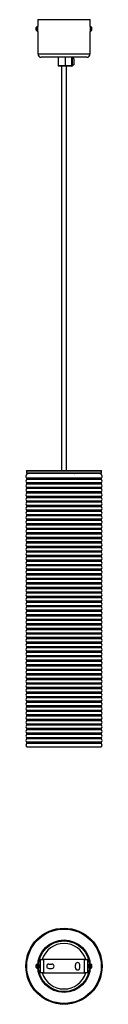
# Model space of a CAD drawing. Header units: millimetres. Extents: x 975 to 1062, y 1124 to 2249.
import ezdxf

# ---------------------------------------------------------------- set-up
doc = ezdxf.new("R2010")
doc.units = ezdxf.units.MM
doc.header["$LTSCALE"] = 10

msp = doc.modelspace()

# ---------------------------------------------------------------- linework, layer by layer
at = {"color": 7, "linetype": 'Continuous', "lineweight": 25}
for p, q in [((986.6, 2237.2), (986.6, 2240.1)), ((988.3, 2241.5), (987.9, 2241.5)), ((987.9, 2235.8), (987.9, 2241.5)), ((988.3, 2249.2), (988.3, 2241.5)), ((988.3, 2249.2), (1018.3, 2249.2)), ((988.3, 2235.8), (988.3, 2241.5)), ((1018.3, 2249.2), (1048.3, 2249.2)), ((1048.3, 2241.5), (1048.3, 2249.2)), ((1048.7, 2241.5), (1048.3, 2241.5)), ((1048.3, 2241.5), (1048.3, 2235.8)), ((1048.7, 2241.5), (1048.7, 2235.8)), ((1049.9, 2240.1), (1049.9, 2237.2)), ((987.9, 2235.8), (988.3, 2235.8)), ((988.3, 2235.8), (988.3, 2210.2)), ((1048.3, 2235.8), (1048.7, 2235.8)), ((1048.3, 2210.2), (1048.3, 2235.8)), ((988.3, 2210.2), (1018.3, 2210.2)), ((1018.3, 2206.2), (992.3, 2206.2)), ((1011.7, 2206.2), (1011.7, 2196.7)), ((1018.3, 2210.2), (1048.3, 2210.2)), ((1044.3, 2206.2), (1018.3, 2206.2)), ((1019.5, 2206.2), (1019.5, 2196.7)), ((1027.2, 2196.7), (1027.2, 2206.2)), ((1027.7, 2206.2), (1027.7, 2196.2)), ((1015.4, 2196.2), (1015.4, 1733.9)), ((1027.6, 2196.2), (1019.4, 2196.2)), ((1019.5, 2196.7), (1027.2, 2196.7)), ((1021.2, 1733.9), (1021.2, 2196.2)), ((1027.7, 2196.2), (1027.6, 2196.2)), ((1029.7, 2204.9), (1027.7, 2204.9)), ((1027.7, 2197.4), (1029.7, 2197.4)), ((1029.7, 2204.9), (1029.7, 2197.4)), ((975.3, 1733.4), (975.3, 1731.4)), ((1061.3, 1733.4), (975.3, 1733.4)), ((975.8, 1733.9), (1060.8, 1733.9)), ((1061.3, 1731.4), (1061.3, 1733.4)), ((975.3, 1731.4), (1061.3, 1731.4)), ((1011.6, 1723.8), (975.6, 1723.8)), ((1011.6, 1725.2), (975.7, 1725.2)), ((1060.8, 1730.9), (975.8, 1730.9)), ((1012, 1730.5), (977.9, 1730.5)), ((989.5, 1730.9), (989.5, 1730.5)), ((989.5, 1730.5), (989.5, 1730.5)), ((990.5, 1730.5), (989.5, 1730.5)), ((990.5, 1730.9), (990.5, 1730.5)), ((990.5, 1730.5), (990.5, 1730.5)), ((1009.8, 1730.9), (1009.4, 1730.5)), ((1060.9, 1725.2), (1011.6, 1725.2)), ((1061, 1723.8), (1011.6, 1723.8)), ((1058.7, 1730.5), (1012, 1730.5)), ((1027.1, 1730.5), (1026.8, 1730.9)), ((1030.2, 1730.5), (1030.7, 1730.5)), ((1030.2, 1730.5), (1030.2, 1730.5)), ((1030.7, 1730.5), (1030.7, 1730.5)), ((1034.7, 1730.5), (1034.7, 1730.5)), ((1011.6, 1720), (975.6, 1720)), ((1011.6, 1718.6), (975.6, 1718.6)), ((1011.6, 1714.8), (975.6, 1714.8)), ((1011.6, 1713.4), (975.6, 1713.4)), ((1061, 1720), (1011.6, 1720)), ((1061, 1718.6), (1011.6, 1718.6)), ((1061, 1714.8), (1011.6, 1714.8)), ((1061, 1713.4), (1011.6, 1713.4)), ((1011.6, 1709.6), (975.6, 1709.6)), ((1011.6, 1708.2), (975.6, 1708.2)), ((1011.6, 1704.4), (975.6, 1704.4)), ((1011.6, 1703), (975.6, 1703)), ((1011.6, 1699.2), (975.6, 1699.2)), ((1061, 1709.6), (1011.6, 1709.6)), ((1061, 1708.2), (1011.6, 1708.2)), ((1061, 1704.4), (1011.6, 1704.4)), ((1061, 1703), (1011.6, 1703)), ((1061, 1699.2), (1011.6, 1699.2)), ((1011.6, 1697.8), (975.6, 1697.8)), ((1011.6, 1694), (975.6, 1694)), ((1011.6, 1692.6), (975.6, 1692.6)), ((1011.6, 1688.8), (975.6, 1688.8)), ((1061, 1697.8), (1011.6, 1697.8)), ((1061, 1694), (1011.6, 1694)), ((1061, 1692.6), (1011.6, 1692.6)), ((1061, 1688.8), (1011.6, 1688.8)), ((1011.6, 1687.4), (975.6, 1687.4)), ((1011.6, 1683.6), (975.6, 1683.6)), ((1011.6, 1682.2), (975.6, 1682.2)), ((1011.6, 1678.4), (975.6, 1678.4)), ((1011.6, 1677), (975.6, 1677)), ((1061, 1687.4), (1011.6, 1687.4)), ((1061, 1683.6), (1011.6, 1683.6)), ((1061, 1682.2), (1011.6, 1682.2)), ((1061, 1678.4), (1011.6, 1678.4)), ((1061, 1677), (1011.6, 1677)), ((1011.6, 1673.2), (975.6, 1673.2)), ((1011.6, 1671.8), (975.6, 1671.8)), ((1011.6, 1668), (975.6, 1668)), ((1011.6, 1666.6), (975.6, 1666.6)), ((1061, 1673.2), (1011.6, 1673.2)), ((1061, 1671.8), (1011.6, 1671.8)), ((1061, 1668), (1011.6, 1668)), ((1061, 1666.6), (1011.6, 1666.6)), ((1011.6, 1662.8), (975.6, 1662.8)), ((1011.6, 1661.4), (975.6, 1661.4)), ((1011.6, 1657.6), (975.6, 1657.6)), ((1011.6, 1656.2), (975.6, 1656.2)), ((1061, 1662.8), (1011.6, 1662.8)), ((1061, 1661.4), (1011.6, 1661.4)), ((1061, 1657.6), (1011.6, 1657.6)), ((1061, 1656.2), (1011.6, 1656.2)), ((1011.6, 1652.4), (975.6, 1652.4)), ((1011.6, 1651), (975.6, 1651)), ((1011.6, 1647.2), (975.6, 1647.2)), ((1011.6, 1645.8), (975.6, 1645.8)), ((1061, 1652.4), (1011.6, 1652.4)), ((1061, 1651), (1011.6, 1651)), ((1061, 1647.2), (1011.6, 1647.2)), ((1061, 1645.8), (1011.6, 1645.8)), ((1011.6, 1642), (975.6, 1642)), ((1011.6, 1640.6), (975.6, 1640.6)), ((1011.6, 1636.8), (975.6, 1636.8)), ((1011.6, 1635.4), (975.6, 1635.4)), ((1011.6, 1631.6), (975.6, 1631.6)), ((1061, 1642), (1011.6, 1642)), ((1061, 1640.6), (1011.6, 1640.6)), ((1061, 1636.8), (1011.6, 1636.8)), ((1061, 1635.4), (1011.6, 1635.4)), ((1061, 1631.6), (1011.6, 1631.6)), ((1011.6, 1630.2), (975.6, 1630.2)), ((1011.6, 1626.4), (975.6, 1626.4)), ((1011.6, 1625), (975.6, 1625)), ((1011.6, 1621.2), (975.6, 1621.2)), ((1061, 1630.2), (1011.6, 1630.2)), ((1061, 1626.4), (1011.6, 1626.4)), ((1061, 1625), (1011.6, 1625)), ((1061, 1621.2), (1011.6, 1621.2)), ((1011.6, 1619.8), (975.6, 1619.8)), ((1011.6, 1616), (975.6, 1616)), ((1011.6, 1614.6), (975.6, 1614.6)), ((1011.6, 1610.8), (975.6, 1610.8)), ((1011.6, 1609.4), (975.6, 1609.4)), ((1061, 1619.8), (1011.6, 1619.8)), ((1061, 1616), (1011.6, 1616)), ((1061, 1614.6), (1011.6, 1614.6)), ((1061, 1610.8), (1011.6, 1610.8)), ((1061, 1609.4), (1011.6, 1609.4)), ((1011.6, 1605.6), (975.6, 1605.6)), ((1011.6, 1604.2), (975.6, 1604.2)), ((1011.6, 1600.4), (975.6, 1600.4)), ((1011.6, 1599), (975.6, 1599)), ((1061, 1605.6), (1011.6, 1605.6)), ((1061, 1604.2), (1011.6, 1604.2)), ((1061, 1600.4), (1011.6, 1600.4)), ((1061, 1599), (1011.6, 1599)), ((1011.6, 1595.2), (975.6, 1595.2)), ((1011.6, 1593.8), (975.6, 1593.8)), ((1011.6, 1590), (975.6, 1590)), ((1011.6, 1588.6), (975.6, 1588.6)), ((1061, 1595.2), (1011.6, 1595.2)), ((1061, 1593.8), (1011.6, 1593.8)), ((1061, 1590), (1011.6, 1590)), ((1061, 1588.6), (1011.6, 1588.6)), ((1011.6, 1584.8), (975.6, 1584.8)), ((1011.6, 1583.4), (975.6, 1583.4)), ((1011.6, 1579.6), (975.6, 1579.6)), ((1011.6, 1578.2), (975.6, 1578.2)), ((1061, 1584.8), (1011.6, 1584.8)), ((1061, 1583.4), (1011.6, 1583.4)), ((1061, 1579.6), (1011.6, 1579.6)), ((1061, 1578.2), (1011.6, 1578.2)), ((1011.6, 1574.4), (975.6, 1574.4)), ((1011.6, 1573), (975.6, 1573)), ((1011.6, 1569.2), (975.6, 1569.2)), ((1011.6, 1567.8), (975.6, 1567.8)), ((1011.6, 1564), (975.6, 1564)), ((1061, 1574.4), (1011.6, 1574.4)), ((1061, 1573), (1011.6, 1573)), ((1061, 1569.2), (1011.6, 1569.2)), ((1061, 1567.8), (1011.6, 1567.8)), ((1061, 1564), (1011.6, 1564)), ((1011.6, 1562.6), (975.6, 1562.6)), ((1011.6, 1558.8), (975.6, 1558.8)), ((1011.6, 1557.4), (975.6, 1557.4)), ((1011.6, 1553.6), (975.6, 1553.6)), ((1061, 1562.6), (1011.6, 1562.6)), ((1061, 1558.8), (1011.6, 1558.8)), ((1061, 1557.4), (1011.6, 1557.4)), ((1061, 1553.6), (1011.6, 1553.6)), ((1011.6, 1552.2), (975.6, 1552.2)), ((1011.6, 1548.4), (975.6, 1548.4)), ((1011.6, 1547), (975.6, 1547)), ((1011.6, 1543.2), (975.6, 1543.2)), ((1011.6, 1541.8), (975.6, 1541.8)), ((1061, 1552.2), (1011.6, 1552.2)), ((1061, 1548.4), (1011.6, 1548.4)), ((1061, 1547), (1011.6, 1547)), ((1061, 1543.2), (1011.6, 1543.2)), ((1061, 1541.8), (1011.6, 1541.8)), ((1011.6, 1538), (975.6, 1538)), ((1011.6, 1536.6), (975.6, 1536.6)), ((1011.6, 1532.8), (975.6, 1532.8)), ((1011.6, 1531.4), (975.6, 1531.4)), ((1061, 1538), (1011.6, 1538)), ((1061, 1536.6), (1011.6, 1536.6)), ((1061, 1532.8), (1011.6, 1532.8)), ((1061, 1531.4), (1011.6, 1531.4)), ((1011.6, 1527.6), (975.6, 1527.6)), ((1011.6, 1526.2), (975.6, 1526.2)), ((1011.6, 1522.4), (975.6, 1522.4)), ((1011.6, 1521), (975.6, 1521)), ((1061, 1527.6), (1011.6, 1527.6)), ((1061, 1526.2), (1011.6, 1526.2)), ((1061, 1522.4), (1011.6, 1522.4)), ((1061, 1521), (1011.6, 1521)), ((1011.6, 1517.2), (975.6, 1517.2)), ((1011.6, 1515.8), (975.6, 1515.8)), ((1011.6, 1512), (975.6, 1512)), ((1011.6, 1510.6), (975.6, 1510.6)), ((1061, 1517.2), (1011.6, 1517.2)), ((1061, 1515.8), (1011.6, 1515.8)), ((1061, 1512), (1011.6, 1512)), ((1061, 1510.6), (1011.6, 1510.6)), ((1011.6, 1506.8), (975.6, 1506.8)), ((1011.6, 1505.4), (975.6, 1505.4)), ((1011.6, 1501.6), (975.6, 1501.6)), ((1011.6, 1500.2), (975.6, 1500.2)), ((1011.6, 1496.4), (975.6, 1496.4)), ((1061, 1506.8), (1011.6, 1506.8)), ((1061, 1505.4), (1011.6, 1505.4)), ((1061, 1501.6), (1011.6, 1501.6)), ((1061, 1500.2), (1011.6, 1500.2)), ((1061, 1496.4), (1011.6, 1496.4)), ((1011.6, 1495), (975.6, 1495)), ((1011.6, 1491.2), (975.6, 1491.2)), ((1011.6, 1489.8), (975.6, 1489.8)), ((1011.6, 1486), (975.6, 1486)), ((1061, 1495), (1011.6, 1495)), ((1061, 1491.2), (1011.6, 1491.2)), ((1061, 1489.8), (1011.6, 1489.8)), ((1061, 1486), (1011.6, 1486)), ((1011.6, 1484.6), (975.6, 1484.6)), ((1011.6, 1480.8), (975.6, 1480.8)), ((1011.6, 1479.4), (975.6, 1479.4)), ((1011.6, 1475.6), (975.6, 1475.6)), ((1011.6, 1474.2), (975.6, 1474.2)), ((1061, 1484.6), (1011.6, 1484.6)), ((1061, 1480.8), (1011.6, 1480.8)), ((1061, 1479.4), (1011.6, 1479.4)), ((1061, 1475.6), (1011.6, 1475.6)), ((1061, 1474.2), (1011.6, 1474.2)), ((1011.6, 1470.4), (975.6, 1470.4)), ((1011.6, 1469), (975.6, 1469)), ((1011.6, 1465.2), (975.6, 1465.2)), ((1011.6, 1463.8), (975.6, 1463.8)), ((1061, 1470.4), (1011.6, 1470.4)), ((1061, 1469), (1011.6, 1469)), ((1061, 1465.2), (1011.6, 1465.2)), ((1061, 1463.8), (1011.6, 1463.8)), ((1011.6, 1460), (975.6, 1460)), ((1011.6, 1458.6), (975.6, 1458.6)), ((1011.6, 1454.8), (975.6, 1454.8)), ((1011.6, 1453.4), (975.6, 1453.4)), ((1061, 1460), (1011.6, 1460)), ((1061, 1458.6), (1011.6, 1458.6)), ((1061, 1454.8), (1011.6, 1454.8)), ((1061, 1453.4), (1011.6, 1453.4)), ((1011.6, 1449.6), (975.6, 1449.6)), ((1011.6, 1448.2), (975.6, 1448.2)), ((1011.6, 1444.4), (975.6, 1444.4)), ((1011.6, 1443), (975.6, 1443)), ((1061, 1449.6), (1011.6, 1449.6)), ((1061, 1448.2), (1011.6, 1448.2)), ((1061, 1444.4), (1011.6, 1444.4)), ((1061, 1443), (1011.6, 1443)), ((1011.6, 1439.2), (975.6, 1439.2)), ((1011.6, 1437.8), (975.6, 1437.8)), ((1011.6, 1434), (975.6, 1434)), ((1011.6, 1432.6), (975.6, 1432.6)), ((1011.6, 1428.8), (975.6, 1428.8)), ((1061, 1439.2), (1011.6, 1439.2)), ((1061, 1437.8), (1011.6, 1437.8)), ((1061, 1434), (1011.6, 1434)), ((1061, 1432.6), (1011.6, 1432.6)), ((1061, 1428.8), (1011.6, 1428.8)), ((1011.6, 1427.4), (975.6, 1427.4)), ((1011.6, 1423.6), (975.6, 1423.6)), ((1011.6, 1422.2), (975.6, 1422.2)), ((1011.7, 1418), (976.3, 1418)), ((1061, 1427.4), (1011.6, 1427.4)), ((1061, 1423.6), (1011.6, 1423.6)), ((1061, 1422.2), (1011.6, 1422.2)), ((1060.3, 1418), (1011.7, 1418)), ((988.3, 1170.5), (987.9, 1170.5)), ((987.9, 1169.1), (987.9, 1170.5)), ((988.3, 1169.1), (988.3, 1170.5)), ((991, 1175.2), (991, 1160.2)), ((991, 1175.2), (995, 1175.2)), ((995, 1175.2), (995, 1160.2)), ((1041.6, 1175.2), (995, 1175.2)), ((1001, 1170.2), (1004.5, 1170.2)), ((1041.6, 1175.2), (1045.6, 1175.2)), ((1041.6, 1160.2), (1041.6, 1175.2)), ((1045.6, 1160.2), (1045.6, 1175.2)), ((1048.7, 1170.5), (1048.3, 1170.5)), ((1048.3, 1170.5), (1048.3, 1164.8)), ((1048.7, 1170.5), (1048.7, 1164.8)), ((986.6, 1168.4), (986.6, 1169.1)), ((986.6, 1166.3), (986.6, 1168.4)), ((987.9, 1164.8), (987.9, 1169.1)), ((987.9, 1164.8), (988.3, 1164.8)), ((988.3, 1164.8), (988.3, 1169.1)), ((989.5, 1169.2), (989.3, 1168.9)), ((989.3, 1166.4), (989.5, 1166.2)), ((989.6, 1169.2), (989.5, 1169.2)), ((989.5, 1166.4), (989.5, 1169.2)), ((989.5, 1166.2), (989.5, 1166.4)), ((989.5, 1166.2), (989.6, 1166.2)), ((989.8, 1168.9), (989.6, 1169.2)), ((989.6, 1166.4), (989.6, 1169.2)), ((989.6, 1166.2), (989.8, 1166.5)), ((989.6, 1166.2), (989.6, 1166.4)), ((990, 1169.2), (989.8, 1168.9)), ((989.8, 1166.6), (989.8, 1168.9)), ((989.8, 1166.5), (989.8, 1166.6)), ((989.8, 1166.5), (990, 1166.2)), ((990.1, 1169.2), (990, 1169.2)), ((990, 1166.4), (990, 1169.2)), ((990, 1166.2), (990, 1166.4)), ((990, 1166.2), (990.1, 1166.2)), ((990.3, 1168.9), (990.1, 1169.2)), ((990.1, 1166.4), (990.1, 1169.2)), ((990.1, 1166.2), (990.3, 1166.5)), ((990.1, 1166.2), (990.1, 1166.4)), ((990.5, 1169.2), (990.3, 1168.9)), ((990.3, 1166.6), (990.3, 1168.9)), ((990.3, 1166.5), (990.3, 1166.6)), ((990.3, 1166.5), (990.5, 1166.2)), ((990.6, 1169.2), (990.5, 1169.2)), ((990.5, 1166.4), (990.5, 1169.2)), ((990.5, 1166.2), (990.5, 1166.4)), ((990.5, 1166.2), (990.6, 1166.2)), ((990.8, 1168.9), (990.6, 1169.2)), ((990.6, 1166.4), (990.6, 1169.2)), ((990.6, 1166.2), (990.8, 1166.5)), ((990.6, 1166.2), (990.6, 1166.4)), ((991, 1169.2), (990.8, 1168.9)), ((990.8, 1166.6), (990.8, 1168.9)), ((990.8, 1166.5), (990.8, 1166.6)), ((990.8, 1166.5), (991, 1166.2)), ((991, 1169.2), (991, 1169.2)), ((991, 1166.4), (991, 1169.2)), ((991, 1166.2), (991, 1166.4)), ((991, 1166.2), (991, 1166.2)), ((995, 1160.2), (991, 1160.2)), ((995, 1160.2), (1041.6, 1160.2)), ((1001, 1165.2), (1004.5, 1165.2)), ((1031.3, 1165.9), (1031.3, 1169.4)), ((1036.3, 1165.9), (1036.3, 1169.4)), ((1045.6, 1160.2), (1041.6, 1160.2)), ((1045.6, 1169.2), (1045.6, 1169.2)), ((1045.8, 1168.9), (1045.6, 1169.2)), ((1045.6, 1169.2), (1045.6, 1166.2)), ((1045.6, 1166.2), (1045.8, 1166.5)), ((1045.6, 1166.2), (1045.6, 1166.2)), ((1046, 1169.2), (1045.8, 1168.9)), ((1045.8, 1168.9), (1045.8, 1166.5)), ((1045.8, 1166.5), (1046, 1166.2)), ((1046.1, 1169.2), (1046, 1169.2)), ((1046, 1169.2), (1046, 1166.2)), ((1046, 1166.2), (1046.1, 1166.2)), ((1046.3, 1168.9), (1046.1, 1169.2)), ((1046.1, 1169.2), (1046.1, 1166.2)), ((1046.1, 1166.2), (1046.3, 1166.5)), ((1046.5, 1169.2), (1046.3, 1168.9)), ((1046.3, 1168.9), (1046.3, 1166.5)), ((1046.3, 1166.5), (1046.5, 1166.2)), ((1046.6, 1169.2), (1046.5, 1169.2)), ((1046.5, 1169.2), (1046.5, 1166.2)), ((1046.5, 1166.2), (1046.6, 1166.2)), ((1046.8, 1168.9), (1046.6, 1169.2)), ((1046.6, 1169.2), (1046.6, 1166.2)), ((1046.6, 1166.2), (1046.8, 1166.5)), ((1047, 1169.2), (1046.8, 1168.9)), ((1046.8, 1168.9), (1046.8, 1166.5)), ((1046.8, 1166.5), (1047, 1166.2)), ((1047.1, 1169.2), (1047, 1169.2)), ((1047, 1169.2), (1047, 1166.2)), ((1047, 1166.2), (1047.1, 1166.2)), ((1047.3, 1168.9), (1047.1, 1169.2)), ((1047.1, 1169.2), (1047.1, 1166.2)), ((1047.1, 1166.2), (1047.3, 1166.4)), ((1048.3, 1169.4), (1048.2, 1169.4)), ((1048.2, 1166), (1048.3, 1166)), ((1048.3, 1164.8), (1048.7, 1164.8)), ((1049.9, 1169.1), (1049.9, 1166.3))]:
    msp.add_line(p, q, dxfattribs=at)
at = {"color": 7, "linetype": 'Continuous', "lineweight": 25, "flags": 128}
for points in [[(988.3, 2240.2), (988.3, 2240.2), (988.3, 2240.3)], [(1048.3, 2240.3), (1048.3, 2240.2), (1048.3, 2240.2)]]:
    msp.add_lwpolyline(points, dxfattribs=at)
at = {"color": 7, "linetype": 'Continuous', "lineweight": 25}
for radius in [43.5, 43, 42.5, 30, 29]:
    msp.add_circle((1018.3, 1167.7), radius, dxfattribs=at)
for centre, radius, start, end in [((989.7, 2238.7), 3.35, 121.7463, 154.8371), ((1046.9, 2238.7), 3.35, 25.1629, 58.2537), ((989.7, 2238.7), 3.35, 205.1629, 238.2537), ((1046.9, 2238.7), 3.35, 301.7463, 334.8371), ((992.3, 2210.2), 4, 180, 270), ((1044.3, 2210.2), 4, 270, 0), ((975.8, 1733.4), 0.5, 90, 180), ((1060.8, 1733.4), 0.5, 0, 90), ((977.9, 1727.4), 3.14, 90, 223.7849), ((977.3, 1721.9), 2.51, 132.2654, 227.7346), ((975.8, 1731.4), 0.5, 180, 270), ((974.9, 1724.5), 1, 312.2654, 43.7849), ((1030.5, 1730.5), 0.329, 94.4019, 183.8113), ((1031, 1730.5), 0.329, 94.4019, 183.8113), ((1034.4, 1730.5), 0.329, 356.1887, 85.5981), ((1058.7, 1727.4), 3.14, 316.2151, 90), ((1061.6, 1724.5), 1, 136.2151, 227.7346), ((1060.8, 1731.4), 0.5, 270, 0), ((1059.3, 1721.9), 2.51, 312.2654, 47.7346), ((977.3, 1716.7), 2.51, 132.2654, 227.7346), ((977.3, 1711.5), 2.51, 132.2654, 227.7346), ((974.9, 1719.3), 1, 312.2654, 47.7346), ((974.9, 1714.1), 1, 312.2654, 47.7346), ((1061.6, 1719.3), 1, 132.2654, 227.7346), ((1061.6, 1714.1), 1, 132.2654, 227.7346), ((1059.3, 1716.7), 2.51, 312.2654, 47.7346), ((1059.3, 1711.5), 2.51, 312.2654, 47.7346), ((977.3, 1706.3), 2.51, 132.2654, 227.7346), ((977.3, 1701.1), 2.51, 132.2654, 227.7346), ((974.9, 1708.9), 1, 312.2654, 47.7346), ((974.9, 1703.7), 1, 312.2654, 47.7346), ((974.9, 1698.5), 1, 312.2654, 47.7346), ((1061.6, 1708.9), 1, 132.2654, 227.7346), ((1061.6, 1703.7), 1, 132.2654, 227.7346), ((1061.6, 1698.5), 1, 132.2654, 227.7346), ((1059.3, 1706.3), 2.51, 312.2654, 47.7346), ((1059.3, 1701.1), 2.51, 312.2654, 47.7346), ((977.3, 1695.9), 2.51, 132.2654, 227.7346), ((977.3, 1690.7), 2.51, 132.2654, 227.7346), ((974.9, 1693.3), 1, 312.2654, 47.7346), ((974.9, 1688.1), 1, 312.2654, 47.7346), ((1061.6, 1693.3), 1, 132.2654, 227.7346), ((1061.6, 1688.1), 1, 132.2654, 227.7346), ((1059.3, 1695.9), 2.51, 312.2654, 47.7346), ((1059.3, 1690.7), 2.51, 312.2654, 47.7346), ((977.3, 1685.5), 2.51, 132.2654, 227.7346), ((977.3, 1680.3), 2.51, 132.2654, 227.7346), ((977.3, 1675.1), 2.51, 132.2654, 227.7346), ((974.9, 1682.9), 1, 312.2654, 47.7346), ((974.9, 1677.7), 1, 312.2654, 47.7346), ((1061.6, 1682.9), 1, 132.2654, 227.7346), ((1061.6, 1677.7), 1, 132.2654, 227.7346), ((1059.3, 1685.5), 2.51, 312.2654, 47.7346), ((1059.3, 1680.3), 2.51, 312.2654, 47.7346), ((1059.3, 1675.1), 2.51, 312.2654, 47.7346), ((977.3, 1669.9), 2.51, 132.2654, 227.7346), ((977.3, 1664.7), 2.51, 132.2654, 227.7346), ((974.9, 1672.5), 1, 312.2654, 47.7346), ((974.9, 1667.3), 1, 312.2654, 47.7346), ((1061.6, 1672.5), 1, 132.2654, 227.7346), ((1061.6, 1667.3), 1, 132.2654, 227.7346), ((1059.3, 1669.9), 2.51, 312.2654, 47.7346), ((1059.3, 1664.7), 2.51, 312.2654, 47.7346), ((977.3, 1659.5), 2.51, 132.2654, 227.7346), ((977.3, 1654.3), 2.51, 132.2654, 227.7346), ((974.9, 1662.1), 1, 312.2654, 47.7346), ((974.9, 1656.9), 1, 312.2654, 47.7346), ((1061.6, 1662.1), 1, 132.2654, 227.7346), ((1061.6, 1656.9), 1, 132.2654, 227.7346), ((1059.3, 1659.5), 2.51, 312.2654, 47.7346), ((1059.3, 1654.3), 2.51, 312.2654, 47.7346), ((977.3, 1649.1), 2.51, 132.2654, 227.7346), ((977.3, 1643.9), 2.51, 132.2654, 227.7346), ((974.9, 1651.7), 1, 312.2654, 47.7346), ((974.9, 1646.5), 1, 312.2654, 47.7346), ((1061.6, 1651.7), 1, 132.2654, 227.7346), ((1061.6, 1646.5), 1, 132.2654, 227.7346), ((1059.3, 1649.1), 2.51, 312.2654, 47.7346), ((1059.3, 1643.9), 2.51, 312.2654, 47.7346), ((977.3, 1638.7), 2.51, 132.2654, 227.7346), ((977.3, 1633.5), 2.51, 132.2654, 227.7346), ((974.9, 1641.3), 1, 312.2654, 47.7346), ((974.9, 1636.1), 1, 312.2654, 47.7346), ((974.9, 1630.9), 1, 312.2654, 47.7346), ((1061.6, 1641.3), 1, 132.2654, 227.7346), ((1061.6, 1636.1), 1, 132.2654, 227.7346), ((1061.6, 1630.9), 1, 132.2654, 227.7346), ((1059.3, 1638.7), 2.51, 312.2654, 47.7346), ((1059.3, 1633.5), 2.51, 312.2654, 47.7346), ((977.3, 1628.3), 2.51, 132.2654, 227.7346), ((977.3, 1623.1), 2.51, 132.2654, 227.7346), ((974.9, 1625.7), 1, 312.2654, 47.7346), ((974.9, 1620.5), 1, 312.2654, 47.7346), ((1061.6, 1625.7), 1, 132.2654, 227.7346), ((1061.6, 1620.5), 1, 132.2654, 227.7346), ((1059.3, 1628.3), 2.51, 312.2654, 47.7346), ((1059.3, 1623.1), 2.51, 312.2654, 47.7346), ((977.3, 1617.9), 2.51, 132.2654, 227.7346), ((977.3, 1612.7), 2.51, 132.2654, 227.7346), ((977.3, 1607.5), 2.51, 132.2654, 227.7346), ((974.9, 1615.3), 1, 312.2654, 47.7346), ((974.9, 1610.1), 1, 312.2654, 47.7346), ((1061.6, 1615.3), 1, 132.2654, 227.7346), ((1061.6, 1610.1), 1, 132.2654, 227.7346), ((1059.3, 1617.9), 2.51, 312.2654, 47.7346), ((1059.3, 1612.7), 2.51, 312.2654, 47.7346), ((1059.3, 1607.5), 2.51, 312.2654, 47.7346), ((977.3, 1602.3), 2.51, 132.2654, 227.7346), ((977.3, 1597.1), 2.51, 132.2654, 227.7346), ((974.9, 1604.9), 1, 312.2654, 47.7346), ((974.9, 1599.7), 1, 312.2654, 47.7346), ((1061.6, 1604.9), 1, 132.2654, 227.7346), ((1061.6, 1599.7), 1, 132.2654, 227.7346), ((1059.3, 1602.3), 2.51, 312.2654, 47.7346), ((1059.3, 1597.1), 2.51, 312.2654, 47.7346), ((977.3, 1591.9), 2.51, 132.2654, 227.7346), ((977.3, 1586.7), 2.51, 132.2654, 227.7346), ((974.9, 1594.5), 1, 312.2654, 47.7346), ((974.9, 1589.3), 1, 312.2654, 47.7346), ((1061.6, 1594.5), 1, 132.2654, 227.7346), ((1061.6, 1589.3), 1, 132.2654, 227.7346), ((1059.3, 1591.9), 2.51, 312.2654, 47.7346), ((1059.3, 1586.7), 2.51, 312.2654, 47.7346), ((977.3, 1581.5), 2.51, 132.2654, 227.7346), ((977.3, 1576.3), 2.51, 132.2654, 227.7346), ((974.9, 1584.1), 1, 312.2654, 47.7346), ((974.9, 1578.9), 1, 312.2654, 47.7346), ((1061.6, 1584.1), 1, 132.2654, 227.7346), ((1061.6, 1578.9), 1, 132.2654, 227.7346), ((1059.3, 1581.5), 2.51, 312.2654, 47.7346), ((1059.3, 1576.3), 2.51, 312.2654, 47.7346), ((977.3, 1571.1), 2.51, 132.2654, 227.7346), ((977.3, 1565.9), 2.51, 132.2654, 227.7346), ((974.9, 1573.7), 1, 312.2654, 47.7346), ((974.9, 1568.5), 1, 312.2654, 47.7346), ((974.9, 1563.3), 1, 312.2654, 47.7346), ((1061.6, 1573.7), 1, 132.2654, 227.7346), ((1061.6, 1568.5), 1, 132.2654, 227.7346), ((1061.6, 1563.3), 1, 132.2654, 227.7346), ((1059.3, 1571.1), 2.51, 312.2654, 47.7346), ((1059.3, 1565.9), 2.51, 312.2654, 47.7346), ((977.3, 1560.7), 2.51, 132.2654, 227.7346), ((977.3, 1555.5), 2.51, 132.2654, 227.7346), ((974.9, 1558.1), 1, 312.2654, 47.7346), ((974.9, 1552.9), 1, 312.2654, 47.7346), ((1061.6, 1558.1), 1, 132.2654, 227.7346), ((1061.6, 1552.9), 1, 132.2654, 227.7346), ((1059.3, 1560.7), 2.51, 312.2654, 47.7346), ((1059.3, 1555.5), 2.51, 312.2654, 47.7346), ((977.3, 1550.3), 2.51, 132.2654, 227.7346), ((977.3, 1545.1), 2.51, 132.2654, 227.7346), ((977.3, 1539.9), 2.51, 132.2654, 227.7346), ((974.9, 1547.7), 1, 312.2654, 47.7346), ((974.9, 1542.5), 1, 312.2654, 47.7346), ((1061.6, 1547.7), 1, 132.2654, 227.7346), ((1061.6, 1542.5), 1, 132.2654, 227.7346), ((1059.3, 1550.3), 2.51, 312.2654, 47.7346), ((1059.3, 1545.1), 2.51, 312.2654, 47.7346), ((1059.3, 1539.9), 2.51, 312.2654, 47.7346), ((977.3, 1534.7), 2.51, 132.2654, 227.7346), ((977.3, 1529.5), 2.51, 132.2654, 227.7346), ((974.9, 1537.3), 1, 312.2654, 47.7346), ((974.9, 1532.1), 1, 312.2654, 47.7346), ((1061.6, 1537.3), 1, 132.2654, 227.7346), ((1061.6, 1532.1), 1, 132.2654, 227.7346), ((1059.3, 1534.7), 2.51, 312.2654, 47.7346), ((1059.3, 1529.5), 2.51, 312.2654, 47.7346), ((977.3, 1524.3), 2.51, 132.2654, 227.7346), ((977.3, 1519.1), 2.51, 132.2654, 227.7346), ((974.9, 1526.9), 1, 312.2654, 47.7346), ((974.9, 1521.7), 1, 312.2654, 47.7346), ((1061.6, 1526.9), 1, 132.2654, 227.7346), ((1061.6, 1521.7), 1, 132.2654, 227.7346), ((1059.3, 1524.3), 2.51, 312.2654, 47.7346), ((1059.3, 1519.1), 2.51, 312.2654, 47.7346), ((977.3, 1513.9), 2.51, 132.2654, 227.7346), ((977.3, 1508.7), 2.51, 132.2654, 227.7346), ((974.9, 1516.5), 1, 312.2654, 47.7346), ((974.9, 1511.3), 1, 312.2654, 47.7346), ((1061.6, 1516.5), 1, 132.2654, 227.7346), ((1061.6, 1511.3), 1, 132.2654, 227.7346), ((1059.3, 1513.9), 2.51, 312.2654, 47.7346), ((1059.3, 1508.7), 2.51, 312.2654, 47.7346), ((977.3, 1503.5), 2.51, 132.2654, 227.7346), ((977.3, 1498.3), 2.51, 132.2654, 227.7346), ((974.9, 1506.1), 1, 312.2654, 47.7346), ((974.9, 1500.9), 1, 312.2654, 47.7346), ((974.9, 1495.7), 1, 312.2654, 47.7346), ((1061.6, 1506.1), 1, 132.2654, 227.7346), ((1061.6, 1500.9), 1, 132.2654, 227.7346), ((1061.6, 1495.7), 1, 132.2654, 227.7346), ((1059.3, 1503.5), 2.51, 312.2654, 47.7346), ((1059.3, 1498.3), 2.51, 312.2654, 47.7346), ((977.3, 1493.1), 2.51, 132.2654, 227.7346), ((977.3, 1487.9), 2.51, 132.2654, 227.7346), ((974.9, 1490.5), 1, 312.2654, 47.7346), ((974.9, 1485.3), 1, 312.2654, 47.7346), ((1061.6, 1490.5), 1, 132.2654, 227.7346), ((1061.6, 1485.3), 1, 132.2654, 227.7346), ((1059.3, 1493.1), 2.51, 312.2654, 47.7346), ((1059.3, 1487.9), 2.51, 312.2654, 47.7346), ((977.3, 1482.7), 2.51, 132.2654, 227.7346), ((977.3, 1477.5), 2.51, 132.2654, 227.7346), ((977.3, 1472.3), 2.51, 132.2654, 227.7346), ((974.9, 1480.1), 1, 312.2654, 47.7346), ((974.9, 1474.9), 1, 312.2654, 47.7346), ((1061.6, 1480.1), 1, 132.2654, 227.7346), ((1061.6, 1474.9), 1, 132.2654, 227.7346), ((1059.3, 1482.7), 2.51, 312.2654, 47.7346), ((1059.3, 1477.5), 2.51, 312.2654, 47.7346), ((1059.3, 1472.3), 2.51, 312.2654, 47.7346), ((977.3, 1467.1), 2.51, 132.2654, 227.7346), ((977.3, 1461.9), 2.51, 132.2654, 227.7346), ((974.9, 1469.7), 1, 312.2654, 47.7346), ((974.9, 1464.5), 1, 312.2654, 47.7346), ((1061.6, 1469.7), 1, 132.2654, 227.7346), ((1061.6, 1464.5), 1, 132.2654, 227.7346), ((1059.3, 1467.1), 2.51, 312.2654, 47.7346), ((1059.3, 1461.9), 2.51, 312.2654, 47.7346), ((977.3, 1456.7), 2.51, 132.2654, 227.7346), ((977.3, 1451.5), 2.51, 132.2654, 227.7346), ((974.9, 1459.3), 1, 312.2654, 47.7346), ((974.9, 1454.1), 1, 312.2654, 47.7346), ((1061.6, 1459.3), 1, 132.2654, 227.7346), ((1061.6, 1454.1), 1, 132.2654, 227.7346), ((1059.3, 1456.7), 2.51, 312.2654, 47.7346), ((1059.3, 1451.5), 2.51, 312.2654, 47.7346), ((977.3, 1446.3), 2.51, 132.2654, 227.7346), ((977.3, 1441.1), 2.51, 132.2654, 227.7346), ((974.9, 1448.9), 1, 312.2654, 47.7346), ((974.9, 1443.7), 1, 312.2654, 47.7346), ((1061.6, 1448.9), 1, 132.2654, 227.7346), ((1061.6, 1443.7), 1, 132.2654, 227.7346), ((1059.3, 1446.3), 2.51, 312.2654, 47.7346), ((1059.3, 1441.1), 2.51, 312.2654, 47.7346), ((977.3, 1435.9), 2.51, 132.2654, 227.7346), ((977.3, 1430.7), 2.51, 132.2654, 227.7346), ((974.9, 1438.5), 1, 312.2654, 47.7346), ((974.9, 1433.3), 1, 312.2654, 47.7346), ((974.9, 1428.1), 1, 312.2654, 47.7346), ((1061.6, 1438.5), 1, 132.2654, 227.7346), ((1061.6, 1433.3), 1, 132.2654, 227.7346), ((1061.6, 1428.1), 1, 132.2654, 227.7346), ((1059.3, 1435.9), 2.51, 312.2654, 47.7346), ((1059.3, 1430.7), 2.51, 312.2654, 47.7346), ((977.3, 1425.5), 2.51, 132.2654, 227.7346), ((977.3, 1420.3), 2.51, 132.2654, 246.2227), ((974.9, 1422.9), 1, 312.2654, 47.7346), ((1059.3, 1420.3), 2.51, 293.7773, 47.7346), ((1061.6, 1422.9), 1, 132.2654, 227.7346), ((1059.3, 1425.5), 2.51, 312.2654, 47.7346), ((1018.3, 1167.7), 26, 16.7659, 163.2341), ((989.7, 1167.7), 3.35, 121.7463, 154.8371), ((1001, 1167.7), 2.5, 90, 270), ((1004.5, 1167.7), 2.5, 270, 90), ((1033.8, 1169.4), 2.5, 0, 180), ((1046.9, 1167.7), 3.35, 25.1629, 58.2537), ((989.7, 1167.7), 3.35, 205.1629, 238.2537), ((988.4, 1169.3), 0.1, 180, 232.1107), ((988.4, 1166.1), 0.1, 127.8893, 180), ((1018.3, 1167.7), 26, 196.7659, 343.2341), ((1033.8, 1165.9), 2.5, 180, 0), ((1048.2, 1169.3), 0.1, 307.8893, 0), ((1048.2, 1166.1), 0.1, 0, 52.1107), ((1046.9, 1167.7), 3.35, 301.7463, 334.8371)]:
    msp.add_arc(centre, radius, start, end, dxfattribs=at)
for points, knots in [([(1011.7, 2196.7), (1011.7, 2196.6), (1011.7, 2196.5), (1011.8, 2196.4), (1011.8, 2196.3), (1011.9, 2196.2), (1012, 2196.2), (1012.1, 2196.2), (1012.2, 2196.2)], [0, 0, 0, 0, 0.273177, 0.389879, 0.5, 0.610121, 0.726823, 1, 1, 1, 1]), ([(1019.4, 2196.2), (1019.4, 2196.2), (1019.4, 2196.2), (1019.4, 2196.2), (1019.5, 2196.3), (1019.5, 2196.4), (1019.5, 2196.5), (1019.5, 2196.6), (1019.5, 2196.7)], [0, 0, 0, 0, 0.273177, 0.389879, 0.5, 0.610121, 0.726823, 1, 1, 1, 1]), ([(1027.2, 2196.7), (1027.2, 2196.6), (1027.2, 2196.5), (1027.2, 2196.4), (1027.3, 2196.4), (1027.3, 2196.3), (1027.4, 2196.2), (1027.5, 2196.2), (1027.6, 2196.2)], [0, 0, 0, 0, 0.119841, 0.228612, 0.332625, 0.439044, 0.68343, 1, 1, 1, 1])]:
    msp.add_open_spline(points, degree=3, knots=knots, dxfattribs=at)
for points in [[(1011.7, 2196.7), (1011.7, 2196.7), (1011.8, 2196.7), (1012.3, 2196.7), (1013, 2196.7), (1014, 2196.7), (1015.2, 2196.7), (1016.6, 2196.7), (1018, 2196.7), (1019, 2196.7), (1019.5, 2196.7)], [(1019.4, 2196.2), (1018.9, 2196.2), (1018.1, 2196.2), (1016.7, 2196.2), (1015.5, 2196.2), (1014.4, 2196.2), (1013.4, 2196.2), (1012.7, 2196.2), (1012.3, 2196.2), (1012.2, 2196.2), (1012.2, 2196.2)]]:
    msp.add_open_spline(points, degree=3, dxfattribs=at)

doc.saveas('drawing.dxf')
